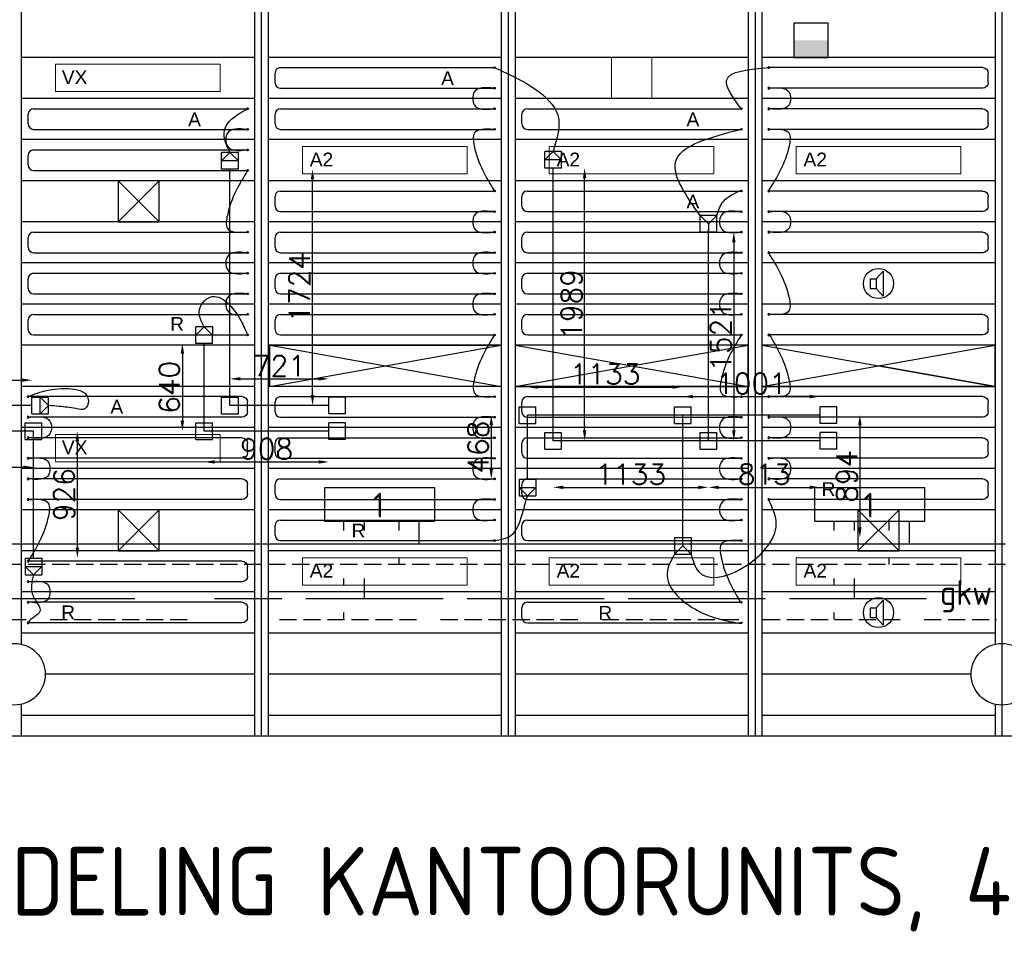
# Model space of a CAD drawing. Extents: x 51386 to 741080, y -643930 to -279818.
# Tile 18 of 34: x 349988 to 357167, y -291451 to -284786. Entities that reach past the tile are written whole.
import ezdxf

# ---------------------------------------------------------------- set-up
doc = ezdxf.new("R2010")
doc.units = 0
doc.header["$LTSCALE"] = 25
for name, pattern in [('2322105', [47, 40, -7]), ('2322106', [47, 5, -2, 5, -2, 5, -2, 5, -2, 5, -2, 5, -7]), ('2322107', [2000, 1000, 1000]), ('2322108', [7, 5, -2])]:
    doc.linetypes.add(name, pattern=pattern)
doc.layers.get('0').update_dxf_attribs({"linetype": 'CONTINUOUS'})
doc.layers.get('DEFPOINTS').update_dxf_attribs({"linetype": 'CONTINUOUS'})
for name, color, linetype in [('60', 7, 'CONTINUOUS'), ('7KADERHALMOS', 2, 'CONTINUOUS'), ('KP-bandraster', 5, 'CONTINUOUS'), ('KP-koppelingen', 6, 'CONTINUOUS'), ('KP-leidingen(aanvoer)', 5, 'CONTINUOUS'), ('KP-leidingen(retour)', 1, 'CONTINUOUS'), ('KP-Lucht aanvoer', 6, 'CONTINUOUS'), ('KP-lucht centreline', 2, 'CONTINUOUS'), ('KP-maatvoering', 7, 'CONTINUOUS'), ('KP-Melders', 3, 'CONTINUOUS'), ('KP-Oppervlak', 3, 'CONTINUOUS'), ('KP-panelen', 1, 'CONTINUOUS'), ('KP-registers', 4, 'CONTINUOUS'), ('KP-slangen', 7, 'CONTINUOUS'), ('KP-tekst', 7, 'CONTINUOUS'), ('SYM-W', 7, 'CONTINUOUS'), ('Thermostaat', 160, 'CONTINUOUS'), ('WL5501--', 130, 'CONTINUOUS'), ('WL5501-GKW', 4, 'CONTINUOUS'), ('WL5502--', 130, 'CONTINUOUS'), ('WL561---_AANVOER', 10, 'CONTINUOUS'), ('WL561---_RETOUR', 10, 'CONTINUOUS')]:
    doc.layers.add(name, color=color, linetype=linetype)
doc.layers.add('KP-Lucht retour', color=3, linetype='CONTINUOUS', lineweight=18)
doc.layers.add('KP-Verlichting', color=2, linetype='CONTINUOUS', lineweight=18)
doc.styles.add('arial', font='ARIAL.TTF')
doc.styles.add('BURO-018', font='ISO96.shx', dxfattribs={"height": 90})
doc.styles.add('ISO', font='ISO.SHX')
doc.styles.add('VERWOL-1', font='ROMANS.SHX')
doc.dimstyles.new('MARTIN', dxfattribs={"dimscale": 0, "dimtxt": 50, "dimasz": 75, "dimexe": 4, "dimexo": 4, "dimgap": 20, "dimtad": 1, "dimdec": 0, "dimrnd": 0.01, "dimzin": 1, "dimdsep": 46, "dimtxsty": 'VERWOL-1', "dimcen": -25, "dimdle": 1, "dimclrd": 7, "dimclre": 2, "dimclrt": 7, "dimadec": 0, "dimazin": 0, "dimtfac": 1, "dimtdec": 0, "dimtix": 1, "dimtofl": 0, "dimtmove": 0, "dimatfit": 3, "dimldrblk": 'OBLIQUE', "dimfxl": 0, "dimtvp": 33.333333, "dimtolj": 1, "dimtzin": 1, "dimarcsym": 0})

# ---------------------------------------------------------------- blocks, each defined once
blk = doc.blocks.new('Register A')
at = {"layer": 'KP-registers', "linetype": 'Continuous'}
for p, q in [((90, 225), (1644, 225)), ((50, 115), (50, 185)), ((90, 75), (1644, 75))]:
    blk.add_line(p, q, dxfattribs=at)
for centre in [(1650, 225), (1650, 75)]:
    blk.add_circle(centre, 6, dxfattribs=at)
for centre, start, end in [((90, 185), 90, 180), ((90, 115), 180, 270)]:
    blk.add_arc(centre, 40, start, end, dxfattribs=at)
blk = doc.blocks.new('*D1543')
at = {"layer": 'DEFPOINTS', "color": 0, "linetype": 'Continuous', "transparency": 16777216}
for p in [(350077.4, -287415.7), (349333.6, -287600.2), (350077.4, -287600.2)]:
    blk.add_point(p, dxfattribs=at)
at = {"layer": 'KP-maatvoering', "color": 7, "linetype": 'Continuous', "lineweight": -2, "transparency": 16777216}
blk.add_line((349408.6, -287415.7), (350002.4, -287415.7), dxfattribs=at)
at = {"layer": 'KP-maatvoering', "color": 7, "linetype": 'Continuous', "transparency": 16777216}
for points in [[(349408.6, -287403.2), (349408.6, -287428.2), (349333.6, -287415.7)], [(350002.4, -287403.2), (350002.4, -287428.2), (350077.4, -287415.7)]]:
    blk.add_solid(points, dxfattribs=at)
at = {"layer": 'KP-maatvoering', "color": 7, "linetype": 'Continuous', "transparency": 16777216, "insert": (349705.5, -287320.7), "char_height": 150, "attachment_point": 5, "style": 'VERWOL-1'}
blk.add_mtext('\\A1;744', dxfattribs=at)
blk = doc.blocks.new('_OBLIQUE')
at = {"color": 0, "linetype": 'ByBlock'}
blk.add_line((-0.5, -0.5), (0.5, 0.5), dxfattribs=at)
blk = doc.blocks.new('*D1544')
at = {"layer": 'DEFPOINTS', "color": 0, "linetype": 'Continuous', "transparency": 16777216}
for p in [(349333.6, -287787.4), (350089.7, -287787.4), (350089.7, -288051.3)]:
    blk.add_point(p, dxfattribs=at)
at = {"layer": 'KP-maatvoering', "color": 7, "linetype": 'Continuous', "lineweight": -2, "transparency": 16777216}
blk.add_line((349408.6, -288051.3), (350014.7, -288051.3), dxfattribs=at)
at = {"layer": 'KP-maatvoering', "color": 7, "linetype": 'Continuous', "transparency": 16777216}
for points in [[(349408.6, -288038.8), (349408.6, -288063.8), (349333.6, -288051.3)], [(350014.7, -288038.8), (350014.7, -288063.8), (350089.7, -288051.3)]]:
    blk.add_solid(points, dxfattribs=at)
at = {"layer": 'KP-maatvoering', "color": 7, "linetype": 'Continuous', "transparency": 16777216, "insert": (349711.7, -287956.3), "char_height": 150, "attachment_point": 5, "style": 'VERWOL-1'}
blk.add_mtext('\\A1;756', dxfattribs=at)
blk = doc.blocks.new('*D1545')
at = {"layer": 'DEFPOINTS', "color": 0, "linetype": 'Continuous', "transparency": 16777216}
for p in [(350089.7, -287787.4), (350089.7, -288713.2), (350408.4, -288713.2)]:
    blk.add_point(p, dxfattribs=at)
at = {"layer": 'KP-maatvoering', "color": 7, "linetype": 'Continuous', "lineweight": -2, "transparency": 16777216}
blk.add_line((350408.4, -287862.4), (350408.4, -288638.2), dxfattribs=at)
at = {"layer": 'KP-maatvoering', "color": 7, "linetype": 'Continuous', "transparency": 16777216}
for points in [[(350395.9, -287862.4), (350420.9, -287862.4), (350408.4, -287787.4)], [(350395.9, -288638.2), (350420.9, -288638.2), (350408.4, -288713.2)]]:
    blk.add_solid(points, dxfattribs=at)
at = {"layer": 'KP-maatvoering', "color": 7, "linetype": 'Continuous', "transparency": 16777216, "insert": (350313.4, -288250.3), "char_height": 150, "attachment_point": 5, "rotation": 90, "style": 'VERWOL-1'}
blk.add_mtext('\\A1;926', dxfattribs=at)
blk = doc.blocks.new('*D1546')
at = {"layer": 'DEFPOINTS', "color": 0, "linetype": 'Continuous', "transparency": 16777216}
for p in [(352242.2, -287406.2), (351521.6, -287539.4), (352242.2, -287600.2)]:
    blk.add_point(p, dxfattribs=at)
at = {"layer": 'KP-maatvoering', "color": 7, "linetype": 'Continuous', "lineweight": -2, "transparency": 16777216}
blk.add_line((351596.6, -287406.2), (352167.2, -287406.2), dxfattribs=at)
at = {"layer": 'KP-maatvoering', "color": 7, "linetype": 'Continuous', "transparency": 16777216}
for points in [[(351596.6, -287393.7), (351596.6, -287418.7), (351521.6, -287406.2)], [(352167.2, -287393.7), (352167.2, -287418.7), (352242.2, -287406.2)]]:
    blk.add_solid(points, dxfattribs=at)
at = {"layer": 'KP-maatvoering', "color": 7, "linetype": 'Continuous', "transparency": 16777216, "insert": (351881.9, -287311.2), "char_height": 150, "attachment_point": 5, "style": 'VERWOL-1'}
blk.add_mtext('\\A1;721', dxfattribs=at)
blk = doc.blocks.new('*D1547')
at = {"layer": 'DEFPOINTS', "color": 0, "linetype": 'Continuous', "transparency": 16777216}
for p in [(351521.6, -285876.4), (352123.3, -285876.4), (351582.4, -287600.2)]:
    blk.add_point(p, dxfattribs=at)
at = {"layer": 'KP-maatvoering', "color": 7, "linetype": 'Continuous', "lineweight": -2, "transparency": 16777216}
blk.add_line((352123.3, -287525.2), (352123.3, -285951.4), dxfattribs=at)
at = {"layer": 'KP-maatvoering', "color": 7, "linetype": 'Continuous', "transparency": 16777216}
for points in [[(352110.8, -285951.4), (352135.8, -285951.4), (352123.3, -285876.4)], [(352110.8, -287525.2), (352135.8, -287525.2), (352123.3, -287600.2)]]:
    blk.add_solid(points, dxfattribs=at)
at = {"layer": 'KP-maatvoering', "color": 7, "linetype": 'Continuous', "transparency": 16777216, "insert": (352028.3, -286738.3), "char_height": 150, "attachment_point": 5, "rotation": 90, "style": 'VERWOL-1'}
blk.add_mtext('\\A1;1724', dxfattribs=at)
blk = doc.blocks.new('*D1548')
at = {"layer": 'DEFPOINTS', "color": 0, "linetype": 'Continuous', "transparency": 16777216}
for p in [(351334.4, -287147.5), (351174.4, -287787.4), (351334.4, -287787.4)]:
    blk.add_point(p, dxfattribs=at)
at = {"layer": 'KP-maatvoering', "color": 7, "linetype": 'Continuous', "lineweight": -2, "transparency": 16777216}
blk.add_line((351174.4, -287222.5), (351174.4, -287712.4), dxfattribs=at)
at = {"layer": 'KP-maatvoering', "color": 7, "linetype": 'Continuous', "transparency": 16777216}
for points in [[(351161.9, -287222.5), (351186.9, -287222.5), (351174.4, -287147.5)], [(351161.9, -287712.4), (351186.9, -287712.4), (351174.4, -287787.4)]]:
    blk.add_solid(points, dxfattribs=at)
at = {"layer": 'KP-maatvoering', "color": 7, "linetype": 'Continuous', "transparency": 16777216, "insert": (351079.4, -287467.5), "char_height": 150, "attachment_point": 5, "rotation": 90, "style": 'VERWOL-1'}
blk.add_mtext('\\A1;640', dxfattribs=at)
blk = doc.blocks.new('*D1549')
at = {"layer": 'DEFPOINTS', "color": 0, "linetype": 'Continuous', "transparency": 16777216}
for p in [(351334.4, -287787.4), (352242.2, -287787.4), (352242.2, -288012)]:
    blk.add_point(p, dxfattribs=at)
at = {"layer": 'KP-maatvoering', "color": 7, "linetype": 'Continuous', "lineweight": -2, "transparency": 16777216}
blk.add_line((351409.4, -288012), (352167.2, -288012), dxfattribs=at)
at = {"layer": 'KP-maatvoering', "color": 7, "linetype": 'Continuous', "transparency": 16777216}
for points in [[(351409.4, -287999.5), (351409.4, -288024.5), (351334.4, -288012)], [(352167.2, -287999.5), (352167.2, -288024.5), (352242.2, -288012)]]:
    blk.add_solid(points, dxfattribs=at)
at = {"layer": 'KP-maatvoering', "color": 7, "linetype": 'Continuous', "transparency": 16777216, "insert": (351788.3, -287917), "char_height": 150, "attachment_point": 5, "style": 'VERWOL-1'}
blk.add_mtext('\\A1;908', dxfattribs=at)
blk = doc.blocks.new('*D1550')
at = {"layer": 'DEFPOINTS', "color": 0, "linetype": 'Continuous', "transparency": 16777216}
for p in [(353876.9, -285868.5), (354107.2, -285868.5), (353876.9, -287857.4)]:
    blk.add_point(p, dxfattribs=at)
at = {"layer": 'KP-maatvoering', "color": 7, "linetype": 'Continuous', "lineweight": -2, "transparency": 16777216}
blk.add_line((354107.2, -287782.4), (354107.2, -285943.5), dxfattribs=at)
at = {"layer": 'KP-maatvoering', "color": 7, "linetype": 'Continuous', "transparency": 16777216}
for points in [[(354094.7, -285943.5), (354119.7, -285943.5), (354107.2, -285868.5)], [(354094.7, -287782.4), (354119.7, -287782.4), (354107.2, -287857.4)]]:
    blk.add_solid(points, dxfattribs=at)
at = {"layer": 'KP-maatvoering', "color": 7, "linetype": 'Continuous', "transparency": 16777216, "insert": (354012.2, -286862.9), "char_height": 150, "attachment_point": 5, "rotation": 90, "style": 'VERWOL-1'}
blk.add_mtext('\\A1;1989', dxfattribs=at)
blk = doc.blocks.new('*D1551')
at = {"layer": 'DEFPOINTS', "color": 0, "linetype": 'Continuous', "transparency": 16777216}
for p in [(355010.2, -286336), (355071, -287857.4), (355195.1, -287857.4)]:
    blk.add_point(p, dxfattribs=at)
at = {"layer": 'KP-maatvoering', "color": 7, "linetype": 'Continuous', "lineweight": -2, "transparency": 16777216}
blk.add_line((355195.1, -286411), (355195.1, -287782.4), dxfattribs=at)
at = {"layer": 'KP-maatvoering', "color": 7, "linetype": 'Continuous', "transparency": 16777216}
for points in [[(355182.6, -286411), (355207.6, -286411), (355195.1, -286336)], [(355182.6, -287782.4), (355207.6, -287782.4), (355195.1, -287857.4)]]:
    blk.add_solid(points, dxfattribs=at)
at = {"layer": 'KP-maatvoering', "color": 7, "linetype": 'Continuous', "transparency": 16777216, "insert": (355100.1, -287096.7), "char_height": 150, "attachment_point": 5, "rotation": 90, "style": 'VERWOL-1'}
blk.add_mtext('\\A1;1521', dxfattribs=at)
blk = doc.blocks.new('*D1552')
at = {"layer": 'DEFPOINTS', "color": 0, "linetype": 'Continuous', "transparency": 16777216}
for p in [(355010.2, -287857.4), (355823.7, -287857.4), (355823.7, -288197.7)]:
    blk.add_point(p, dxfattribs=at)
at = {"layer": 'KP-maatvoering', "color": 7, "linetype": 'Continuous', "lineweight": -2, "transparency": 16777216}
blk.add_line((355085.2, -288197.7), (355748.7, -288197.7), dxfattribs=at)
at = {"layer": 'KP-maatvoering', "color": 7, "linetype": 'Continuous', "transparency": 16777216}
for points in [[(355085.2, -288185.2), (355085.2, -288210.2), (355010.2, -288197.7)], [(355748.7, -288185.2), (355748.7, -288210.2), (355823.7, -288197.7)]]:
    blk.add_solid(points, dxfattribs=at)
at = {"layer": 'KP-maatvoering', "color": 7, "linetype": 'Continuous', "transparency": 16777216, "insert": (355417, -288102.7), "char_height": 150, "attachment_point": 5, "style": 'VERWOL-1'}
blk.add_mtext('\\A1;813', dxfattribs=at)
blk = doc.blocks.new('*D1553')
at = {"layer": 'DEFPOINTS', "color": 0, "linetype": 'Continuous', "transparency": 16777216}
for p in [(353876.9, -287857.4), (355010.2, -287918.3), (355010.2, -288197.7)]:
    blk.add_point(p, dxfattribs=at)
at = {"layer": 'KP-maatvoering', "color": 7, "linetype": 'Continuous', "lineweight": -2, "transparency": 16777216}
blk.add_line((353951.9, -288197.7), (354935.2, -288197.7), dxfattribs=at)
at = {"layer": 'KP-maatvoering', "color": 7, "linetype": 'Continuous', "transparency": 16777216}
for points in [[(353951.9, -288185.2), (353951.9, -288210.2), (353876.9, -288197.7)], [(354935.2, -288185.2), (354935.2, -288210.2), (355010.2, -288197.7)]]:
    blk.add_solid(points, dxfattribs=at)
at = {"layer": 'KP-maatvoering', "color": 7, "linetype": 'Continuous', "transparency": 16777216, "insert": (354443.5, -288102.7), "char_height": 150, "attachment_point": 5, "style": 'VERWOL-1'}
blk.add_mtext('\\A1;1133', dxfattribs=at)
blk = doc.blocks.new('*D1554')
at = {"layer": 'DEFPOINTS', "color": 0, "linetype": 'Continuous', "transparency": 16777216}
for p in [(353689.7, -287670.2), (353426.6, -288138), (353689.7, -288138)]:
    blk.add_point(p, dxfattribs=at)
at = {"layer": 'KP-maatvoering', "color": 7, "linetype": 'Continuous', "lineweight": -2, "transparency": 16777216}
blk.add_line((353426.6, -287745.2), (353426.6, -288063), dxfattribs=at)
at = {"layer": 'KP-maatvoering', "color": 7, "linetype": 'Continuous', "transparency": 16777216}
for points in [[(353414.1, -287745.2), (353439.1, -287745.2), (353426.6, -287670.2)], [(353414.1, -288063), (353439.1, -288063), (353426.6, -288138)]]:
    blk.add_solid(points, dxfattribs=at)
at = {"layer": 'KP-maatvoering', "color": 7, "linetype": 'Continuous', "transparency": 16777216, "insert": (353331.6, -287904.1), "char_height": 150, "attachment_point": 5, "rotation": 90, "style": 'VERWOL-1'}
blk.add_mtext('\\A1;468', dxfattribs=at)
blk = doc.blocks.new('*D1555')
at = {"layer": 'DEFPOINTS', "color": 0, "linetype": 'Continuous', "transparency": 16777216}
for p in [(354823, -287466), (353689.7, -287670.2), (354823, -287670.2)]:
    blk.add_point(p, dxfattribs=at)
at = {"layer": 'KP-maatvoering', "color": 7, "linetype": 'Continuous', "lineweight": -2, "transparency": 16777216}
blk.add_line((353764.7, -287466), (354748, -287466), dxfattribs=at)
at = {"layer": 'KP-maatvoering', "color": 7, "linetype": 'Continuous', "transparency": 16777216}
for points in [[(353764.7, -287453.5), (353764.7, -287478.5), (353689.7, -287466)], [(354748, -287453.5), (354748, -287478.5), (354823, -287466)]]:
    blk.add_solid(points, dxfattribs=at)
at = {"layer": 'KP-maatvoering', "color": 7, "linetype": 'Continuous', "transparency": 16777216, "insert": (354256.3, -287371), "char_height": 150, "attachment_point": 5, "style": 'VERWOL-1'}
blk.add_mtext('\\A1;1133', dxfattribs=at)
blk = doc.blocks.new('*D1556')
at = {"layer": 'DEFPOINTS', "color": 0, "linetype": 'Continuous', "transparency": 16777216}
for p in [(355823.7, -287535.5), (354823, -287609.4), (355823.7, -287670.2)]:
    blk.add_point(p, dxfattribs=at)
at = {"layer": 'KP-maatvoering', "color": 7, "linetype": 'Continuous', "lineweight": -2, "transparency": 16777216}
blk.add_line((354898, -287535.5), (355748.7, -287535.5), dxfattribs=at)
at = {"layer": 'KP-maatvoering', "color": 7, "linetype": 'Continuous', "transparency": 16777216}
for points in [[(354898, -287523), (354898, -287548), (354823, -287535.5)], [(355748.7, -287523), (355748.7, -287548), (355823.7, -287535.5)]]:
    blk.add_solid(points, dxfattribs=at)
at = {"layer": 'KP-maatvoering', "color": 7, "linetype": 'Continuous', "transparency": 16777216, "insert": (355323.4, -287440.5), "char_height": 150, "attachment_point": 5, "style": 'VERWOL-1'}
blk.add_mtext('\\A1;1001', dxfattribs=at)
blk = doc.blocks.new('*D1557')
at = {"layer": 'DEFPOINTS', "color": 0, "linetype": 'Continuous', "transparency": 16777216}
for p in [(354823, -287670.2), (354823, -288564.6), (356114.1, -288564.6)]:
    blk.add_point(p, dxfattribs=at)
at = {"layer": 'KP-maatvoering', "color": 7, "linetype": 'Continuous', "lineweight": -2, "transparency": 16777216}
blk.add_line((356114.1, -287745.2), (356114.1, -288489.6), dxfattribs=at)
at = {"layer": 'KP-maatvoering', "color": 7, "linetype": 'Continuous', "transparency": 16777216}
for points in [[(356101.6, -287745.2), (356126.6, -287745.2), (356114.1, -287670.2)], [(356101.6, -288489.6), (356126.6, -288489.6), (356114.1, -288564.6)]]:
    blk.add_solid(points, dxfattribs=at)
at = {"layer": 'KP-maatvoering', "color": 7, "linetype": 'Continuous', "transparency": 16777216, "insert": (356019.1, -288117.4), "char_height": 150, "attachment_point": 5, "rotation": 90, "style": 'VERWOL-1'}
blk.add_mtext('\\A1;894', dxfattribs=at)
blk = doc.blocks.new('SW30485012')
at = {"color": 0, "linetype": 'Continuous'}
for p, q in [((-2.5, 2.5), (-2.5, -2.5)), ((2.5, 2.5), (-2.5, 2.5)), ((2.5, -2.5), (2.5, 2.5)), ((-2.5, -2.5), (2.5, -2.5))]:
    blk.add_line(p, q, dxfattribs=at)
blk.add_solid([(-2.5, 0), (2.5, 0), (-2.5, -2.5), (2.5, -2.5)], dxfattribs=at)
at = {"color": 0, "linetype": 'Continuous', "style": 'BURO-018', "flags": 1}
blk.add_attdef('W_ID', (0, 0), '', height=1.8, dxfattribs=at)

msp = doc.modelspace()

# ---------------------------------------------------------------- linework, layer by layer
at = {"layer": 'KP-bandraster', "linetype": 'Continuous'}
for p, q in [((351699.9, -282511), (351699.9, -290011)), ((351799.9, -282511), (351799.9, -290011)), ((353499.9, -282511), (353499.9, -290011)), ((353599.9, -282511), (353599.9, -290011)), ((355299.9, -282511), (355299.9, -290011)), ((355399.9, -282511), (355399.9, -290011)), ((349999.9, -283180.4), (349999.9, -289341.6)), ((357099.9, -283180.4), (357099.9, -289341.6)), ((349999.9, -289780.4), (349999.9, -290011)), ((357099.9, -289780.4), (357099.9, -290011))]:
    msp.add_line(p, q, dxfattribs=at)
for centre in [(349949.9, -289561), (357149.9, -289561)]:
    msp.add_circle(centre, 225, dxfattribs=at)
at = {"layer": 'KP-koppelingen', "linetype": 'Continuous'}
for p, q in [((351460.8, -285876.4), (351460.8, -285754.8)), ((351582.5, -285754.8), (351460.8, -285754.8)), ((351460.8, -285815.6), (351521.6, -285754.8)), ((351521.6, -285754.8), (351582.4, -285815.6)), ((351582.4, -285876.4), (351582.5, -285754.8)), ((353816.1, -285868.4), (353816.2, -285746.8)), ((353816.1, -285807.6), (353877, -285746.8)), ((353937.8, -285746.9), (353816.2, -285746.8)), ((353877, -285746.8), (353937.8, -285807.7)), ((353937.7, -285868.5), (353937.8, -285746.9)), ((351582.4, -285815.6), (351460.8, -285815.6)), ((353937.8, -285807.7), (353816.1, -285807.6)), ((351582.4, -285876.4), (351460.8, -285876.4)), ((353937.7, -285868.5), (353816.1, -285868.4)), ((354949.4, -286336), (354949.4, -286214.4)), ((355071.1, -286214.4), (354949.4, -286214.4)), ((354949.4, -286214.4), (355010.2, -286275.2)), ((355010.2, -286275.2), (355071.1, -286214.4)), ((355071, -286336), (355071.1, -286214.4)), ((355010.2, -286275.2), (355010.2, -286336)), ((355071, -286336), (354949.4, -286336)), ((351273.6, -287147.5), (351273.6, -287025.8)), ((351395.3, -287025.9), (351273.6, -287025.8)), ((351273.6, -287086.7), (351334.4, -287025.9)), ((351334.4, -287025.9), (351395.2, -287086.7)), ((351395.2, -287147.5), (351395.3, -287025.9)), ((351395.2, -287086.7), (351273.6, -287086.7)), ((351395.2, -287147.5), (351273.6, -287147.5)), ((350077.4, -287661), (350077.4, -287539.4)), ((350077.4, -287539.4), (350199.1, -287539.5)), ((350138.2, -287661.1), (350138.3, -287539.4)), ((350138.3, -287539.4), (350199.1, -287600.3)), ((350199, -287661.1), (350199.1, -287539.5)), ((351460.8, -287661), (351460.8, -287539.4)), ((351460.8, -287539.4), (351582.4, -287539.4)), ((351582.4, -287661), (351582.4, -287539.4)), ((352242.2, -287661), (352242.2, -287539.4)), ((352363.9, -287539.4), (352242.2, -287539.4)), ((352363.9, -287661.1), (352363.9, -287539.4)), ((350199.1, -287600.3), (350138.2, -287661.1)), ((353628.9, -287731), (353628.9, -287609.4)), ((353628.9, -287609.4), (353750.5, -287609.4)), ((353750.5, -287731.1), (353750.5, -287609.4)), ((354762.2, -287731), (354762.2, -287609.4)), ((354762.2, -287609.4), (354883.8, -287609.4)), ((354883.8, -287731.1), (354883.8, -287609.4)), ((355823.7, -287731.1), (355823.7, -287609.4)), ((355945.3, -287609.4), (355823.7, -287609.4)), ((355945.3, -287731.1), (355945.3, -287609.4)), ((350028.9, -287848.2), (350028.9, -287726.6)), ((350028.9, -287726.6), (350150.5, -287726.6)), ((350077.4, -287661), (350199, -287661.1)), ((350150.5, -287848.2), (350150.5, -287726.6)), ((351273.6, -287848.2), (351273.6, -287726.6)), ((351273.6, -287726.6), (351395.2, -287726.6)), ((351395.2, -287848.2), (351395.2, -287726.6)), ((351460.8, -287661), (351582.4, -287661)), ((352363.9, -287661.1), (352242.2, -287661)), ((352242.2, -287848.2), (352242.2, -287726.6)), ((352363.9, -287726.6), (352242.2, -287726.6)), ((352363.9, -287848.3), (352363.9, -287726.6)), ((353628.9, -287731), (353750.5, -287731.1)), ((353816.1, -287918.2), (353816.1, -287796.6)), ((353816.1, -287796.6), (353937.7, -287796.6)), ((353937.7, -287918.3), (353937.7, -287796.6)), ((354762.2, -287731), (354883.8, -287731.1)), ((354949.4, -287918.2), (354949.4, -287796.6)), ((354949.4, -287796.6), (355071, -287796.6)), ((355071, -287918.3), (355071, -287796.6)), ((355945.3, -287731.1), (355823.7, -287731.1)), ((355823.7, -287918.3), (355823.7, -287796.6)), ((355945.3, -287796.6), (355823.7, -287796.6)), ((355945.3, -287918.3), (355945.3, -287796.6)), ((350028.9, -287848.2), (350150.5, -287848.2)), ((351273.6, -287848.2), (351395.2, -287848.2)), ((352363.9, -287848.3), (352242.2, -287848.2)), ((353816.1, -287918.2), (353937.7, -287918.3)), ((354949.4, -287918.2), (355071, -287918.3)), ((355945.3, -287918.3), (355823.7, -287918.3)), ((353628.9, -288138), (353628.8, -288259.6)), ((353628.9, -288138), (353750.5, -288138.1)), ((353750.5, -288138.1), (353750.5, -288259.7)), ((353628.8, -288198.8), (353750.5, -288198.9)), ((353689.6, -288259.7), (353628.8, -288198.8)), ((353750.5, -288198.9), (353689.6, -288259.7)), ((353628.8, -288259.6), (353750.5, -288259.7)), ((354762.2, -288564.6), (354762.1, -288686.2)), ((354762.2, -288564.6), (354883.8, -288564.6)), ((354823, -288625.4), (354823, -288564.6)), ((354883.8, -288564.6), (354883.8, -288686.3)), ((354823, -288625.4), (354762.1, -288686.2)), ((354883.8, -288686.3), (354823, -288625.4)), ((350028.9, -288713.2), (350028.8, -288834.8)), ((350028.9, -288713.2), (350150.5, -288713.2)), ((350150.5, -288713.2), (350150.5, -288834.9)), ((354762.1, -288686.2), (354883.8, -288686.3)), ((350028.8, -288774), (350150.5, -288774)), ((350089.6, -288834.8), (350028.8, -288774)), ((350150.5, -288774), (350089.6, -288834.8)), ((350028.8, -288834.8), (350150.5, -288834.9))]:
    msp.add_line(p, q, dxfattribs=at)
at = {"layer": 'KP-leidingen(aanvoer)', "linetype": 'Continuous'}
for p, q in [((351521.6, -287600.2), (351521.6, -285876.4)), ((353876.9, -287857.4), (353876.9, -285868.5)), ((355010.2, -287857.4), (355010.2, -286316.4)), ((350077.4, -287600.2), (349333.6, -287600.2)), ((352242.2, -287600.2), (351521.6, -287600.2)), ((355823.7, -287857.4), (353876.9, -287857.4))]:
    msp.add_line(p, q, dxfattribs=at)
at = {"layer": 'KP-leidingen(retour)', "linetype": 'Continuous'}
for p, q in [((351334.4, -287787.4), (351334.4, -287147.5)), ((355823.7, -287670.2), (353689.7, -287670.2)), ((353689.7, -288138), (353689.7, -287670.2)), ((354823, -288564.6), (354823, -287670.2)), ((350089.7, -287787.4), (349333.6, -287787.4)), ((350089.7, -288713.2), (350089.7, -287787.4)), ((352242.2, -287787.4), (351334.4, -287787.4))]:
    msp.add_line(p, q, dxfattribs=at)
at = {"layer": 'KP-Lucht aanvoer', "linetype": 'Continuous'}
for p, q in [((350705.9, -285961), (350705.8, -286261)), ((350705.8, -286261), (351005.6, -285961)), ((351005.6, -285961), (350705.9, -285961)), ((350705.9, -285961), (351005.8, -286261)), ((351005.8, -286261), (351005.6, -285961)), ((350705.8, -286261), (351005.8, -286261)), ((351811.3, -287161), (353499.9, -287161)), ((351811.3, -287461), (351811.3, -287161)), ((351811.3, -287161), (353499.9, -287461)), ((351811.3, -287461), (353499.9, -287161)), ((353499.9, -287161), (353499.9, -287461)), ((353599.9, -287161), (353599.9, -287461)), ((355299.9, -287161), (353599.9, -287161)), ((353599.9, -287161), (355299.9, -287461)), ((353599.9, -287461), (355299.9, -287161)), ((355299.9, -287461), (355299.9, -287161)), ((355399.9, -287161), (355399.9, -287461)), ((357099.9, -287161), (355399.9, -287161)), ((355399.9, -287161), (357099.9, -287461)), ((355399.9, -287461), (357099.9, -287161)), ((357099.9, -287461), (357099.9, -287161)), ((357099.9, -287461), (356249.9, -287311)), ((356249.9, -287311), (356249.9, -287311)), ((353499.9, -287461), (351811.3, -287461)), ((353599.9, -287461), (355299.9, -287461)), ((355399.9, -287461), (357099.9, -287461)), ((350705.7, -288361), (350705.6, -288661)), ((350705.6, -288661), (351005.4, -288361)), ((351005.4, -288361), (350705.7, -288361)), ((350705.7, -288361), (351005.6, -288661)), ((351005.6, -288661), (351005.4, -288361)), ((356100.1, -288361), (356099.9, -288661)), ((356099.9, -288661), (356399.8, -288361)), ((356399.8, -288361), (356100.1, -288361)), ((356100.1, -288361), (356399.9, -288661)), ((356399.9, -288661), (356399.8, -288361)), ((350705.6, -288661), (351005.6, -288661)), ((356099.9, -288661), (356399.9, -288661))]:
    msp.add_line(p, q, dxfattribs=at)
at = {"layer": 'KP-lucht centreline', "linetype": 'Continuous'}
for p, q in [((351749.9, -282511), (351749.9, -290011)), ((353549.9, -282511), (353549.9, -290011)), ((355349.9, -282511), (355349.9, -290011)), ((357149.9, -282511), (357149.9, -290011))]:
    msp.add_line(p, q, dxfattribs=at)
at = {"layer": 'KP-Lucht retour', "linetype": 'Continuous'}
for p, q in [((354302.3, -285061), (354302, -285361)), ((354598.1, -285061), (354302.3, -285061)), ((354598.4, -285361), (354598.1, -285061)), ((354302, -285361), (354529.9, -285361)), ((354529.9, -285361), (354598.4, -285361))]:
    msp.add_line(p, q, dxfattribs=at)
at = {"layer": 'KP-maatvoering', "linetype": 'Continuous'}
msp.add_line((351811.3, -287161), (353499.9, -287161), dxfattribs=at)
at = {"layer": 'KP-Melders', "linetype": 'Continuous'}
for p, q in [((356233.1, -286676.6), (356285.1, -286621.2)), ((356285.1, -286621.2), (356285.1, -286801.9)), ((356190.1, -286676.6), (356233.1, -286676.6)), ((356190.1, -286676.6), (356190.1, -286746.6)), ((356233.1, -286676.6), (356233.1, -286746.6)), ((356190.1, -286746.6), (356233.1, -286746.6)), ((356190.1, -286746.6), (356233.1, -286746.6)), ((356233.1, -286746.6), (356285.1, -286801.9)), ((356233.1, -289076.6), (356285.1, -289021.2)), ((356285.1, -289021.2), (356285.1, -289201.9)), ((356190.1, -289076.6), (356233.1, -289076.6)), ((356190.1, -289076.6), (356190.1, -289146.6)), ((356233.1, -289076.6), (356233.1, -289146.6)), ((356190.1, -289146.6), (356233.1, -289146.6)), ((356190.1, -289146.6), (356233.1, -289146.6)), ((356233.1, -289146.6), (356285.1, -289201.9))]:
    msp.add_line(p, q, dxfattribs=at)
for centre in [(356249.9, -286711), (356249.9, -289111)]:
    msp.add_circle(centre, 110, dxfattribs=at)
at = {"layer": 'KP-Oppervlak', "linetype": 'Continuous'}
msp.add_line((346399.9, -290011), (397199.9, -290011), dxfattribs=at)
at = {"layer": 'KP-panelen', "linetype": 'Continuous'}
for p, q in [((351699.9, -285061), (349999.9, -285061)), ((353499.9, -285061), (351799.9, -285061)), ((355299.9, -285061), (353599.9, -285061)), ((357099.9, -285061), (355399.9, -285061)), ((351699.9, -285361), (349999.9, -285361)), ((353499.9, -285361), (351799.9, -285361)), ((355299.9, -285361), (353599.9, -285361)), ((357099.9, -285361), (355399.9, -285361)), ((351699.9, -285661), (349999.9, -285661)), ((353499.9, -285661), (351799.9, -285661)), ((355299.9, -285661), (353599.9, -285661)), ((357099.9, -285661), (355399.9, -285661)), ((351699.9, -285961), (349999.9, -285961)), ((353499.9, -285961), (351799.9, -285961)), ((355299.9, -285961), (353599.9, -285961)), ((357099.9, -285961), (355399.9, -285961)), ((351699.9, -286261), (349999.9, -286261)), ((353499.9, -286261), (351799.9, -286261)), ((355299.9, -286261), (353599.9, -286261)), ((357099.9, -286261), (355399.9, -286261)), ((351699.9, -286561), (349999.9, -286561)), ((353499.9, -286561), (351799.9, -286561)), ((355299.9, -286561), (353599.9, -286561)), ((357099.9, -286561), (355399.9, -286561)), ((351699.9, -286861), (349999.9, -286861)), ((353499.9, -286861), (351799.9, -286861)), ((355299.9, -286861), (353599.9, -286861)), ((357099.9, -286861), (355399.9, -286861)), ((351699.9, -287161), (349999.9, -287161)), ((353499.9, -287161), (351799.9, -287161)), ((355299.9, -287161), (353599.9, -287161)), ((357099.9, -287161), (355399.9, -287161)), ((351699.9, -287461), (349999.9, -287461)), ((353499.9, -287461), (351799.9, -287461)), ((355299.9, -287461), (353599.9, -287461)), ((357099.9, -287461), (355399.9, -287461)), ((351699.9, -287761), (349999.9, -287761)), ((353499.9, -287761), (351799.9, -287761)), ((355299.9, -287761), (353599.9, -287761)), ((357099.9, -287761), (355399.9, -287761)), ((351699.9, -288061), (349999.9, -288061)), ((353499.9, -288061), (351799.9, -288061)), ((355299.9, -288061), (353599.9, -288061)), ((357099.9, -288061), (355399.9, -288061)), ((351699.9, -288361), (349999.9, -288361)), ((353499.9, -288361), (351799.9, -288361)), ((355299.9, -288361), (353599.9, -288361)), ((357099.9, -288361), (355399.9, -288361)), ((351699.9, -288661), (349999.9, -288661)), ((353499.9, -288661), (351799.9, -288661)), ((355299.9, -288661), (353599.9, -288661)), ((357099.9, -288661), (355399.9, -288661)), ((351699.9, -288961), (349999.9, -288961)), ((353499.9, -288961), (351799.9, -288961)), ((355299.9, -288961), (353599.9, -288961)), ((357099.9, -288961), (355399.9, -288961)), ((351699.9, -289261), (349999.9, -289261)), ((353499.9, -289261), (351799.9, -289261)), ((355299.9, -289261), (353599.9, -289261)), ((357099.9, -289261), (355399.9, -289261)), ((351699.9, -289561), (350174.9, -289561)), ((353499.9, -289561), (351799.9, -289561)), ((355299.9, -289561), (353599.9, -289561)), ((356924.9, -289561), (355399.9, -289561)), ((351699.9, -289861), (349999.9, -289861)), ((353499.9, -289861), (351799.9, -289861)), ((355299.9, -289861), (353599.9, -289861)), ((357099.9, -289861), (355399.9, -289861))]:
    msp.add_line(p, q, dxfattribs=at)
at = {"layer": 'KP-slangen', "linetype": 'Continuous'}
for points in [[(353449.9, -285136), (353750.9, -285295.4), (353911.3, -285481.5), (353877, -285746.8)], [(355249.9, -285436), (355141.8, -285228.6), (355455.9, -285136)], [(353443.9, -285286), (353302.2, -285314.9), (353302.2, -285407.7), (353443.9, -285436)], [(355455.9, -285286), (355597.7, -285314.9), (355597.7, -285407.7), (355455.9, -285436)], [(351643.9, -285586), (351502.2, -285614.9), (351502.2, -285707.7), (351643.9, -285736)], [(353443.9, -285586), (353302.2, -285614.9), (353302.2, -285707.7), (353449.9, -286036)], [(354949.4, -286214.4), (354769.7, -285825.7), (355243.9, -285586)], [(355455.9, -285586), (355597.7, -285614.9), (355597.7, -285707.7), (355449.9, -286030)], [(351649.9, -285886), (351502.2, -286214.9), (351502.2, -286307.7), (351643.9, -286336)], [(355071.1, -286214.4), (355119.2, -286111.9), (355249.9, -286030)], [(353443.9, -286186), (353302.2, -286214.9), (353302.2, -286307.7), (353443.9, -286336)], [(355243.9, -286186), (355102.2, -286214.9), (355102.2, -286307.7), (355243.9, -286336)], [(355455.9, -286186), (355597.7, -286214.9), (355597.7, -286307.7), (355455.9, -286336)], [(351643.9, -286486), (351502.2, -286514.9), (351502.2, -286607.7), (351643.9, -286636)], [(353443.9, -286486), (353302.2, -286514.9), (353302.2, -286607.7), (353443.9, -286636)], [(355243.9, -286486), (355102.2, -286514.9), (355102.2, -286607.7), (355243.9, -286636)], [(355449.9, -286492), (355597.7, -286814.9), (355597.7, -286907.7), (355455.9, -286936)], [(351334.4, -287025.9), (351297.1, -286909), (351376.3, -286810.4), (351600.6, -286980.4), (351649.9, -287086), (351652.8, -287092.5)], [(351643.9, -286786), (351502.2, -286814.9), (351502.2, -286907.7), (351643.9, -286936)], [(353443.9, -286786), (353302.2, -286814.9), (353302.2, -286907.7), (353443.9, -286936)], [(355243.9, -286786), (355102.2, -286814.9), (355102.2, -286907.7), (355243.9, -286936)], [(353449.9, -287086), (353302.2, -287414.9), (353302.2, -287507.7), (353443.9, -287536)], [(355249.9, -287086), (355102.2, -287414.9), (355102.2, -287507.7), (355243.9, -287536)], [(355455.9, -287086), (355597.7, -287414.9), (355597.7, -287507.7), (355455.9, -287536)], [(350049.9, -287536), (350196.4, -287488.7), (350489.7, -287569.2), (350466.6, -287622.9), (350397.6, -287622.9), (350275, -287607.5), (350199.1, -287600.3)], [(350067.3, -287686), (350209.1, -287714.9), (350209.1, -287807.7), (350067.3, -287836)], [(353443.9, -287686), (353302.2, -287714.9), (353302.2, -287807.7), (353443.9, -287836)], [(355243.9, -287686), (355102.2, -287714.9), (355102.2, -287807.7), (355243.9, -287836)], [(355455.9, -287686), (355597.7, -287714.9), (355597.7, -287807.7), (355455.9, -287836)], [(350055.9, -287986), (350197.7, -288014.9), (350197.7, -288107.7), (350055.9, -288136)], [(353443.9, -287986), (353302.2, -288014.9), (353302.2, -288107.7), (353443.9, -288136)], [(355243.9, -287986), (355102.2, -288014.9), (355102.2, -288107.7), (355243.9, -288136)], [(355455.9, -287986), (355597.7, -288014.9), (355597.7, -288107.7), (355455.9, -288136)], [(350055.9, -288286), (350197.7, -288314.9), (350197.7, -288407.7), (350049.9, -288736)], [(353443.9, -288286), (353302.2, -288314.9), (353302.2, -288407.7), (353443.9, -288436)], [(353449.9, -288586), (353570.4, -288548.1), (353653.8, -288388.2), (353689.6, -288259.7)], [(354883.8, -288686.3), (354937.6, -288812.3), (355503.4, -288488.8), (355449.9, -288292)], [(355243.9, -288286), (355102.2, -288314.9), (355102.2, -288407.7), (355243.9, -288436)], [(355243.9, -288586), (355102.2, -288614.9), (355102.2, -288707.7), (355243.9, -289036)], [(354762.1, -288686.2), (354708.2, -288825), (354909.6, -289084.8), (355249.9, -289192)], [(350089.6, -288834.8), (350085.8, -288990.5), (350135.6, -289103.6), (350049.9, -289186), (350049.6, -289186.6)], [(350055.9, -288886), (350197.7, -288914.9), (350197.7, -289007.7), (350055.9, -289036)]]:
    msp.add_spline(points, degree=3, dxfattribs=at)
at = {"layer": 'KP-tekst', "linetype": 'Continuous'}
msp.add_spline([(351521.6, -285754.8), (351552.2, -285496.7), (351649.9, -285436), (351647.9, -285436.9)], degree=3, dxfattribs=at)
at = {"layer": 'KP-Verlichting', "linetype": 'Continuous'}
for p, q in [((350249.9, -285111), (351449.9, -285111)), ((350249.9, -285111), (350249.9, -285311)), ((351449.9, -285111), (351449.9, -285311)), ((350249.9, -285311), (351449.9, -285311)), ((352049.9, -285711), (353249.9, -285711)), ((352049.9, -285711), (352049.9, -285911)), ((353249.9, -285711), (353249.9, -285911)), ((353849.9, -285711), (355049.9, -285711)), ((353849.9, -285711), (353849.9, -285911)), ((355049.9, -285711), (355049.9, -285911)), ((355649.9, -285711), (356849.9, -285711)), ((355649.9, -285711), (355649.9, -285911)), ((356849.9, -285711), (356849.9, -285911)), ((352049.9, -285911), (353249.9, -285911)), ((353849.9, -285911), (355049.9, -285911)), ((355649.9, -285911), (356849.9, -285911)), ((350249.9, -287811), (351449.9, -287811)), ((350249.9, -287811), (350249.9, -288011)), ((351449.9, -287811), (351449.9, -288011)), ((350249.9, -288011), (351449.9, -288011)), ((352049.9, -288711), (353249.9, -288711)), ((352049.9, -288711), (352049.9, -288911)), ((353249.9, -288711), (353249.9, -288911)), ((353849.9, -288711), (355049.9, -288711)), ((353849.9, -288711), (353849.9, -288911)), ((355049.9, -288711), (355049.9, -288911)), ((355649.9, -288711), (356849.9, -288711)), ((355649.9, -288711), (355649.9, -288911)), ((356849.9, -288711), (356849.9, -288911)), ((352049.9, -288911), (353249.9, -288911)), ((353849.9, -288911), (355049.9, -288911)), ((355649.9, -288911), (356849.9, -288911))]:
    msp.add_line(p, q, dxfattribs=at)
at = {"layer": 'SYM-W', "color": 2, "linetype": 'Continuous'}
for points in [[(353011.9, -288447.7), (352211.9, -288447.7), (352211.9, -288197.7), (353011.9, -288197.7)], [(356586.2, -288447.7), (355786.2, -288447.7), (355786.2, -288197.7), (356586.2, -288197.7)]]:
    msp.add_lwpolyline(points, close=True, dxfattribs=at)
at = {"layer": 'WL5501--', "linetype": '2322105'}
for p, q in [((352501.4, -288511.7), (352501.4, -288447.7)), ((356075.8, -288511.7), (356075.8, -288447.7)), ((352501.4, -289011.7), (352501.4, -288861.7)), ((356075.8, -289011.7), (356075.8, -288861.7)), ((350828.3, -289011.7), (347413, -289011.7)), ((356600.7, -289011.7), (351408.3, -289011.7))]:
    msp.add_line(p, q, dxfattribs=at)
at = {"layer": 'WL5502--', "linetype": '2322106'}
for p, q in [((352351.4, -288511.7), (352351.4, -288447.7)), ((355925.8, -288511.7), (355925.8, -288447.7)), ((352351.4, -288911.7), (352351.4, -288861.7)), ((355925.8, -288911.7), (355925.8, -288861.7)), ((347859.3, -289161.7), (351302.3, -289161.7)), ((351882.3, -289161.7), (357110.3, -289161.7)), ((352351.4, -289161.7), (352351.4, -289111.7)), ((355925.8, -289161.7), (355925.8, -289111.7))]:
    msp.add_line(p, q, dxfattribs=at)
at = {"layer": 'WL561---_AANVOER', "linetype": '2322107'}
for p, q in [((352901.4, -288611.7), (352901.4, -288447.7)), ((356475.8, -288611.7), (356475.8, -288447.7)), ((357175.9, -288611.7), (345795.4, -288611.7))]:
    msp.add_line(p, q, dxfattribs=at)
at = {"layer": 'WL561---_RETOUR', "linetype": '2322108'}
for p, q in [((352751.4, -288447.7), (352751.4, -288511.7)), ((356325.8, -288447.7), (356325.8, -288511.7)), ((352751.4, -288711.7), (352751.4, -288761.7)), ((356325.8, -288711.7), (356325.8, -288761.7)), ((357175.9, -288761.7), (334054, -288761.7))]:
    msp.add_line(p, q, dxfattribs=at)

# ---------------------------------------------------------------- block references
at = {"layer": 'KP-registers', "linetype": 'Continuous'}
for p in [(351799.9, -285361), (349999.9, -285661), (351799.9, -285661), (353599.9, -285661), (349999.9, -285961), (351799.9, -286261), (353599.9, -286261), (349999.9, -286561), (351799.9, -286561), (353599.9, -286561), (349999.9, -286861), (351799.9, -286861), (353599.9, -286861), (349999.9, -287161), (351799.9, -287161), (353599.9, -287161), (351799.9, -287761), (353599.9, -287761), (351799.9, -288061), (353599.9, -288061), (351799.9, -288361), (353599.9, -288361), (351799.9, -288661), (353599.9, -288661), (353599.9, -289261)]:
    msp.add_blockref('Register A', p, dxfattribs=at)
at = {"layer": 'KP-registers', "linetype": 'Continuous', "xscale": -1}
for p in [(357099.9, -285361), (357099.9, -285661), (357099.9, -286261), (357099.9, -286561), (357099.9, -287161), (351699.9, -287761), (357099.9, -287761), (351699.9, -288061), (357099.9, -288061), (351699.9, -288361), (357099.9, -288361), (351699.9, -288961), (351699.9, -289261)]:
    msp.add_blockref('Register A', p, dxfattribs=at)
at = {"layer": 'Thermostaat', "xscale": 50, "yscale": 50, "zscale": 50}
msp.add_blockref('SW30485012', (355757.1, -284936), dxfattribs=at)

# ---------------------------------------------------------------- texts
at = {"layer": '60', "color": 1, "linetype": 'Continuous', "style": 'ISO'}
for p in [(352565.6, -288417.4), (356139.9, -288417.4)]:
    msp.add_text('1', height=180, dxfattribs=at).set_placement(p)
at = {"layer": '7KADERHALMOS', "style": 'ISO'}
msp.add_text('INDELING KANTOORUNITS, 4e VERDIEPING', height=500, dxfattribs=at).set_placement((349394.4, -291321.5))
at = {"layer": 'KP-tekst', "linetype": 'Continuous', "char_height": 100, "attachment_point": 5, "style": 'arial'}
for s, insert in [('\\A1;A', (353107.8, -285213.1)), ('\\A1;A', (351262.9, -285513.1)), ('\\A1;A', (354896.4, -285513.1)), ('\\A1;A', (354896.4, -286113.1)), ('\\A1;R', (351136, -287005.6)), ('\\A1;A', (350696.2, -287609.2)), ('\\A1;R', (355885.4, -288210)), ('\\A1;R', (352457.9, -288513.1)), ('\\A1;R', (350341.5, -289109.5)), ('\\A1;R', (354257.9, -289113.1))]:
    msp.add_mtext(s, dxfattribs=dict(at, insert=insert))
at = {"layer": 'KP-Verlichting', "linetype": 'Continuous', "char_height": 100, "attachment_point": 5, "style": 'arial'}
for s, insert in [('\\A1;VX', (350388.6, -285205.9)), ('\\A1;A2', (352188.6, -285805.9)), ('\\A1;A2', (353988.6, -285805.9)), ('\\A1;A2', (355788.6, -285805.9)), ('\\A1;VX', (350388.6, -287905.9)), ('\\A1;A2', (352188.6, -288805.9)), ('\\A1;A2', (353988.6, -288805.9)), ('\\A1;A2', (355788.6, -288805.9))]:
    msp.add_mtext(s, dxfattribs=dict(at, insert=insert))
at = {"layer": 'WL5501-GKW', "color": 1, "style": 'ISO'}
msp.add_text('gkw', height=180, dxfattribs=at).set_placement((356697.9, -289055.5))

# ---------------------------------------------------------------- dimensions: what is measured, and where the dimension line sits
at = {"layer": 'KP-maatvoering', "linetype": 'Continuous'}
for base, p1, p2, picture, middle in [((352123.3, -285876.4), (351582.4, -287600.2), (351521.6, -285876.4), '*D1547', (352028.3, -286738.3)), ((354107.2, -285868.5), (353876.9, -287857.4), (353876.9, -285868.5), '*D1550', (354012.2, -286862.9)), ((355195.1, -287857.4), (355010.2, -286336), (355071, -287857.4), '*D1551', (355100.1, -287096.7)), ((351174.4, -287787.4), (351334.4, -287147.5), (351334.4, -287787.4), '*D1548', (351079.4, -287467.5)), ((353426.6, -288138), (353689.7, -287670.2), (353689.7, -288138), '*D1554', (353331.6, -287904.1)), ((356114.1, -288564.6), (354823, -287670.2), (354823, -288564.6), '*D1557', (356019.1, -288117.4)), ((350408.4, -288713.2), (350089.7, -287787.4), (350089.7, -288713.2), '*D1545', (350313.4, -288250.3))]:
    dim = msp.add_linear_dim(base=base, p1=p1, p2=p2, angle=90, dimstyle='MARTIN', override={"dimscale": 1, "dimtxt": 150, "dimse1": 1, "dimse2": 1}, dxfattribs=at)
    dim.commit()
    dim.dimension.update_dxf_attribs({"geometry": picture, "text_midpoint": middle})
for base, p1, p2, picture, middle in [((350077.4, -287415.7), (349333.6, -287600.2), (350077.4, -287600.2), '*D1543', (349705.5, -287320.7)), ((352242.2, -287406.2), (351521.6, -287539.4), (352242.2, -287600.2), '*D1546', (351881.9, -287311.2)), ((354823, -287466), (353689.7, -287670.2), (354823, -287670.2), '*D1555', (354256.3, -287371)), ((355823.7, -287535.5), (354823, -287609.4), (355823.7, -287670.2), '*D1556', (355323.4, -287440.5)), ((350089.7, -288051.3), (349333.6, -287787.4), (350089.7, -287787.4), '*D1544', (349711.7, -287956.3)), ((352242.2, -288012), (351334.4, -287787.4), (352242.2, -287787.4), '*D1549', (351788.3, -287917)), ((355010.2, -288197.7), (353876.9, -287857.4), (355010.2, -287918.3), '*D1553', (354443.5, -288102.7)), ((355823.6909, -288197.6801), (355010.2101, -287857.4325), (355823.6909, -287857.4325), '*D1552', (355416.9505, -288102.6801))]:
    dim = msp.add_linear_dim(base=base, p1=p1, p2=p2, dimstyle='MARTIN', override={"dimscale": 1, "dimtxt": 150, "dimse1": 1, "dimse2": 1}, dxfattribs=at)
    dim.commit()
    dim.dimension.update_dxf_attribs({"geometry": picture, "text_midpoint": middle})

doc.saveas('drawing.dxf')
